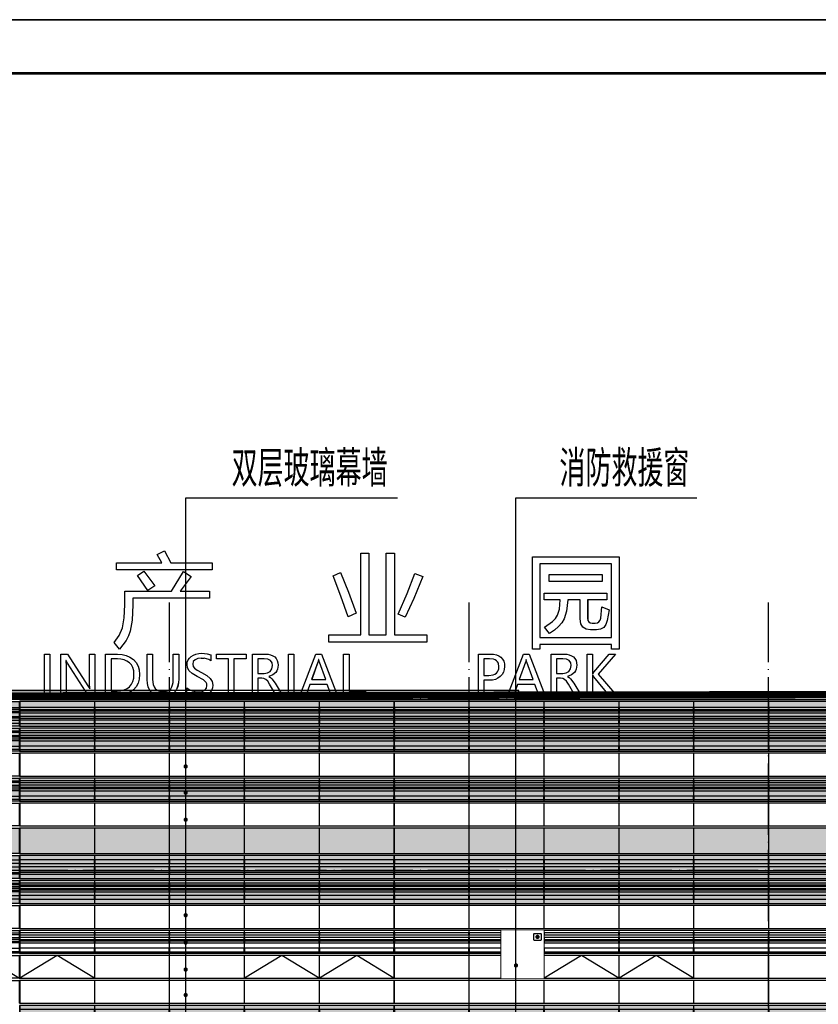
# Model space of a CAD drawing. Header units: millimetres. Extents: x 708158 to 1984082, y -168213 to -53.
# Tile 129 of 220: x 895153 to 917546, y -46207 to -18600. Entities that reach past the tile are written whole.
import ezdxf

# ---------------------------------------------------------------- set-up
doc = ezdxf.new("R2010")
doc.units = ezdxf.units.MM
doc.header["$LTSCALE"] = 1000
doc.set_wipeout_variables(frame=1)
doc.linetypes.add('DASH', pattern=[0.35, 0.25, -0.1])
doc.linetypes.add('DOTE', pattern=[2.42, 2, -0.2, 0.02, -0.2])
doc.layers.get('0').update_dxf_attribs({"color": 8})
for name, color, linetype in [('A-AXIS', 1, 'DOTE'), ('A-看线', 63, 'Continuous'), ('DIM_LEAD', 3, 'Continuous'), ('DOTE', 1, 'DOTE'), ('PUB_TEXT', 7, 'Continuous'), ('WINDOW', 4, 'Continuous'), ('看线', 115, 'Continuous'), ('立面加粗', 5, 'Continuous'), ('立面填充线2 穿孔板', 105, 'Continuous'), ('立面窗户线', 21, 'Continuous')]:
    doc.layers.add(name, color=color, linetype=linetype)
doc.layers.add('E-百叶', color=8, linetype='Continuous', lineweight=35)
doc.layers.add('图框', color=4, linetype='Continuous', lineweight=35)
doc.layers.add('不打印线', color=6, linetype='DASH', lineweight=0, plot=False)
doc.styles.add('_TCH_DIM', font='SIMPLEX', dxfattribs={"bigfont": 'GBCBIG'})

# ---------------------------------------------------------------- blocks, each defined once
blk = doc.blocks.new('A$C24AE1B25')
at = {"layer": '立面窗户线'}
blk.add_lwpolyline([(46850, 30), (0, 30), (-30, 30), (-300, 0), (-300, -30), (0, -30), (46850, -30)], dxfattribs=at)
blk = doc.blocks.new('A$C05264923')
at = {"layer": '立面窗户线'}
blk.add_lwpolyline([(46850, 30), (0, 30), (-90, 30), (-90, -30), (0, -30), (46850, -30)], dxfattribs=at)
blk = doc.blocks.new('A$C2A3A27BA')
at = {"layer": 'A-看线'}
for points in [[(0, -40), (2090, -40), (2090, -140), (0, -140)], [(0, -240), (2090, -240), (2090, -340), (0, -340)], [(2100, -40), (4190, -40), (4190, -140), (2100, -140)], [(2100, -240), (4190, -240), (4190, -340), (2100, -340)], [(4200, -40), (6290, -40), (6290, -140), (4200, -140)], [(4200, -240), (6290, -240), (6290, -340), (4200, -340)], [(6300, -40), (8390, -40), (8390, -140), (6300, -140)], [(6300, -240), (8390, -240), (8390, -340), (6300, -340)], [(0, -390), (2090, -390), (2090, -440), (0, -440)], [(2100, -390), (4190, -390), (4190, -440), (2100, -440)], [(4200, -390), (6290, -390), (6290, -440), (4200, -440)], [(6300, -390), (8390, -390), (8390, -440), (6300, -440)], [(0, -690), (2090, -690), (2090, -740), (0, -740)], [(0, -790), (2090, -790), (2090, -840), (0, -840)], [(2100, -690), (4190, -690), (4190, -740), (2100, -740)], [(2100, -790), (4190, -790), (4190, -840), (2100, -840)], [(4200, -690), (6290, -690), (6290, -740), (4200, -740)], [(4200, -790), (6290, -790), (6290, -840), (4200, -840)], [(6300, -690), (8390, -690), (8390, -740), (6300, -740)], [(6300, -790), (8390, -790), (8390, -840), (6300, -840)], [(0, -890), (2090, -890), (2090, -940), (0, -940)], [(0, -1040), (2090, -1040), (2090, -1140), (0, -1140)], [(2100, -890), (4190, -890), (4190, -940), (2100, -940)], [(2100, -1040), (4190, -1040), (4190, -1140), (2100, -1140)], [(4200, -890), (6290, -890), (6290, -940), (4200, -940)], [(4200, -1040), (6290, -1040), (6290, -1140), (4200, -1140)], [(6300, -890), (8390, -890), (8390, -940), (6300, -940)], [(6300, -1040), (8390, -1040), (8390, -1140), (6300, -1140)]]:
    blk.add_lwpolyline(points, close=True, dxfattribs=at)
at = {"layer": 'WINDOW'}
for points in [[(2090, 80), (2100, 80), (2100, -560), (2090, -560)], [(4190, 80), (4200, 80), (4200, -560), (4190, -560)], [(6290, 80), (6300, 80), (6300, -560), (6290, -560)], [(8390, 80), (8400, 80), (8400, -560), (8390, -560)], [(2090, -620), (2100, -620), (2100, -1260), (2090, -1260)], [(4190, -620), (4200, -620), (4200, -1260), (4190, -1260)], [(6290, -620), (6300, -620), (6300, -1260), (6290, -1260)], [(8390, -620), (8400, -620), (8400, -1260), (8390, -1260)]]:
    blk.add_lwpolyline(points, close=True, dxfattribs=at)
blk = doc.blocks.new('A$C646C2EE2')
at = {"layer": 'A-看线'}
for points in [[(0, -70), (2090, -70), (2090, -120), (0, -120)], [(0, -200), (2090, -200), (2090, -250), (0, -250)], [(2100, -70), (4190, -70), (4190, -120), (2100, -120)], [(2100, -200), (4190, -200), (4190, -250), (2100, -250)], [(4200, -70), (6290, -70), (6290, -120), (4200, -120)], [(4200, -200), (6290, -200), (6290, -250), (4200, -250)], [(6300, -70), (8390, -70), (8390, -120), (6300, -120)], [(6300, -200), (8390, -200), (8390, -250), (6300, -250)], [(0, -300), (2090, -300), (2090, -350), (0, -350)], [(0, -500), (2090, -500), (2090, -600), (0, -600)], [(2100, -300), (4190, -300), (4190, -350), (2100, -350)], [(2100, -500), (4190, -500), (4190, -600), (2100, -600)], [(4200, -300), (6290, -300), (6290, -350), (4200, -350)], [(4200, -500), (6290, -500), (6290, -600), (4200, -600)], [(6300, -300), (8390, -300), (8390, -350), (6300, -350)], [(6300, -500), (8390, -500), (8390, -600), (6300, -600)]]:
    blk.add_lwpolyline(points, close=True, dxfattribs=at)
at = {"layer": 'WINDOW'}
for points in [[(2090, 0), (2100, 0), (2100, -640), (2090, -640)], [(4190, 0), (4200, 0), (4200, -640), (4190, -640)], [(6290, 0), (6300, 0), (6300, -640), (6290, -640)], [(8390, 0), (8400, 0), (8400, -640), (8390, -640)]]:
    blk.add_lwpolyline(points, close=True, dxfattribs=at)
blk = doc.blocks.new('A$C455C528F')
at = {"layer": 'WINDOW'}
for points in [[(2090, 0), (2100, 0), (2100, -640), (2090, -640)], [(4190, 0), (4200, 0), (4200, -640), (4190, -640)], [(6290, 0), (6300, 0), (6300, -640), (6290, -640)], [(8390, 0), (8400, 0), (8400, -640), (8390, -640)], [(2090, -1400), (2100, -1400), (2100, -2040), (2090, -2040)], [(4190, -1400), (4200, -1400), (4200, -2040), (4190, -2040)], [(6290, -1400), (6300, -1400), (6300, -2040), (6290, -2040)], [(8390, -1400), (8400, -1400), (8400, -2040), (8390, -2040)], [(2090, -2100), (2100, -2100), (2100, -2740), (2090, -2740)], [(4190, -2100), (4200, -2100), (4200, -2740), (4190, -2740)], [(6290, -2100), (6300, -2100), (6300, -2740), (6290, -2740)], [(8390, -2100), (8400, -2100), (8400, -2740), (8390, -2740)]]:
    blk.add_lwpolyline(points, close=True, dxfattribs=at)
for points in [[(2100, -2040), (3145, -1400), (4190, -2040)], [(4200, -2040), (5245, -1400), (6290, -2040)]]:
    blk.add_lwpolyline(points, dxfattribs=at)
blk = doc.blocks.new('A$C68317506')
at = {"layer": 'A-看线'}
for points in [[(0, -40), (2090, -40), (2090, -140), (0, -140)], [(0, -240), (2090, -240), (2090, -340), (0, -340)], [(2100, -40), (4190, -40), (4190, -140), (2100, -140)], [(2100, -240), (4190, -240), (4190, -340), (2100, -340)], [(0, -390), (2090, -390), (2090, -440), (0, -440)], [(2100, -390), (4190, -390), (4190, -440), (2100, -440)], [(0, -690), (2090, -690), (2090, -740), (0, -740)], [(0, -790), (2090, -790), (2090, -840), (0, -840)], [(2100, -690), (4190, -690), (4190, -740), (2100, -740)], [(2100, -790), (4190, -790), (4190, -840), (2100, -840)], [(0, -890), (2090, -890), (2090, -940), (0, -940)], [(0, -1040), (2090, -1040), (2090, -1140), (0, -1140)], [(2100, -890), (4190, -890), (4190, -940), (2100, -940)], [(2100, -1040), (4190, -1040), (4190, -1140), (2100, -1140)], [(0, -2090), (2090, -2090), (2090, -2140), (0, -2140)], [(2100, -2090), (4190, -2090), (4190, -2140), (2100, -2140)], [(0, -2220), (2090, -2220), (2090, -2270), (0, -2270)], [(0, -2320), (2090, -2320), (2090, -2370), (0, -2370)], [(2100, -2220), (4190, -2220), (4190, -2270), (2100, -2270)], [(2100, -2320), (4190, -2320), (4190, -2370), (2100, -2370)], [(0, -2520), (2090, -2520), (2090, -2620), (0, -2620)], [(2100, -2520), (4190, -2520), (4190, -2620), (2100, -2620)]]:
    blk.add_lwpolyline(points, close=True, dxfattribs=at)
at = {"layer": 'WINDOW'}
for points in [[(2090, 80), (2100, 80), (2100, -560), (2090, -560)], [(4190, 80), (4200, 80), (4200, -560), (4190, -560)], [(2090, -620), (2100, -620), (2100, -1260), (2090, -1260)], [(4190, -620), (4200, -620), (4200, -1260), (4190, -1260)], [(2090, -1320), (2100, -1320), (2100, -1960), (2090, -1960)], [(4190, -1320), (4200, -1320), (4200, -1960), (4190, -1960)], [(2090, -2020), (2100, -2020), (2100, -2660), (2090, -2660)], [(4190, -2020), (4200, -2020), (4200, -2660), (4190, -2660)], [(2090, -2720), (2100, -2720), (2100, -3360), (2090, -3360)], [(4190, -2720), (4200, -2720), (4200, -3360), (4190, -3360)], [(2090, -3420), (2100, -3420), (2100, -4060), (2090, -4060)], [(4190, -3420), (4200, -3420), (4200, -4060), (4190, -4060)]]:
    blk.add_lwpolyline(points, close=True, dxfattribs=at)
blk.add_lwpolyline([(2100, -3360), (3145, -2720), (4190, -3360)], dxfattribs=at)
blk = doc.blocks.new('A$C22B71AAA')
at = {"layer": '立面填充线2 穿孔板'}
for points in [[(5, 420), (46845, 420), (46845, -220), (5, -220)], [(5, -280), (46845, -280), (46845, -920), (5, -920)]]:
    blk.add_hatch(color=256, dxfattribs=at).paths.add_polyline_path(points)
at = {"layer": 'A-看线'}
for points in [[(5, 420), (46845, 420), (46845, -220), (5, -220)], [(5, -280), (46845, -280), (46845, -920), (5, -920)], [(5, -1680), (46845, -1680), (46845, -2320), (5, -2320)]]:
    blk.add_lwpolyline(points, close=True, dxfattribs=at)
blk.add_blockref('A$C68317506', (42655, 340), dxfattribs=at)
at = {"layer": 'WINDOW'}
for name, p in [('A$C2A3A27BA', (17455, 340)), ('A$C2A3A27BA', (25855, 340)), ('A$C2A3A27BA', (34255, 340)), ('A$C05264923', (0, -250)), ('A$C455C528F', (17455, -980)), ('A$C455C528F', (25855, -980)), ('A$C455C528F', (34255, -980)), ('A$C05264923', (0, -1650)), ('A$C646C2EE2', (17455, -1680)), ('A$C646C2EE2', (25855, -1680)), ('A$C646C2EE2', (34255, -1680)), ('A$C05264923', (0, -2350)), ('A$C05264923', (0, -3050))]:
    blk.add_blockref(name, p, dxfattribs=at)
at = {"layer": '立面窗户线'}
for p in [(0, 450), (0, -950)]:
    blk.add_blockref('A$C24AE1B25', p, dxfattribs=at)
blk = doc.blocks.new('A$C2A9D17C4')
at = {"layer": '看线'}
for p, q in [((8051, 3961), (8256, 4063)), ((8185, 3728), (8051, 3961)), ((8256, 4063), (8256, 4063)), ((8256, 4063), (8441, 3728)), ((8256, 4063), (8256, 4063)), ((8256, 4063), (8256, 4063)), ((8256, 4063), (8441, 3728)), ((13761, 1708), (13761, 3999)), ((13761, 3999), (13994, 3999)), ((13994, 3999), (13994, 3999)), ((13994, 3999), (13994, 1708)), ((13994, 3999), (13994, 1708)), ((14480, 1708), (14480, 3999)), ((14480, 3999), (14713, 3999)), ((14713, 3999), (14713, 3999)), ((14713, 3999), (14713, 1708)), ((14713, 3999), (14713, 1708)), ((18577, 1303), (18577, 3894)), ((18577, 3894), (21005, 3894)), ((21005, 3894), (21005, 3894)), ((21005, 3894), (21005, 1306)), ((21005, 3894), (21005, 1306)), ((6919, 3531), (6919, 3728)), ((6919, 3728), (8185, 3728)), ((8441, 3728), (8441, 3728)), ((8441, 3728), (9593, 3728)), ((9593, 3728), (9593, 3728)), ((9593, 3728), (9593, 3531)), ((9593, 3728), (9593, 3531)), ((18786, 3700), (18786, 1636)), ((18786, 3700), (18786, 1636)), ((20797, 3700), (18786, 3700)), ((18786, 3700), (18786, 3700)), ((20797, 1636), (20797, 3700)), ((9593, 3531), (6919, 3531)), ((7499, 3372), (7682, 3495)), ((7790, 2948), (7499, 3372)), ((7682, 3494), (7682, 3495)), ((7682, 3495), (7987, 3084)), ((7682, 3495), (7682, 3495)), ((7682, 3495), (7682, 3494)), ((7682, 3494), (7987, 3084)), ((8459, 2934), (8794, 3483)), ((9008, 3347), (8700, 2934)), ((9008, 3347), (8700, 2934)), ((8794, 3483), (8795, 3483)), ((8795, 3483), (8794, 3483)), ((8794, 3483), (8794, 3483)), ((8794, 3483), (9008, 3347)), ((8795, 3483), (9008, 3347)), ((9008, 3347), (9008, 3347)), ((9593, 3531), (9593, 3531)), ((12990, 3367), (13193, 3456)), ((13209, 2796), (12990, 3367)), ((13193, 3456), (13417, 2904)), ((13193, 3456), (13193, 3456)), ((13193, 3456), (13193, 3456)), ((13193, 3456), (13193, 3456)), ((13193, 3456), (13417, 2904)), ((15068, 2872), (15279, 3431)), ((15504, 3342), (15252, 2725)), ((15503, 3342), (15252, 2725)), ((15279, 3431), (15279, 3431)), ((15279, 3431), (15279, 3431)), ((15279, 3431), (15503, 3342)), ((15279, 3431), (15279, 3431)), ((15279, 3431), (15503, 3342)), ((15504, 3342), (15503, 3342)), ((19046, 3209), (19046, 3397)), ((19046, 3397), (20536, 3397)), ((20536, 3397), (20536, 3397)), ((20536, 3397), (20536, 3209)), ((20536, 3397), (20536, 3209)), ((7987, 3084), (7790, 2948)), ((7987, 3084), (7790, 2948)), ((7987, 3084), (7987, 3084)), ((20536, 3209), (19046, 3209)), ((20536, 3209), (20536, 3209)), ((7147, 2546), (7147, 2934)), ((7147, 2934), (8459, 2934)), ((7790, 2948), (7790, 2948)), ((7790, 2948), (7790, 2948)), ((7790, 2948), (7790, 2948)), ((8700, 2934), (8700, 2934)), ((8700, 2934), (9521, 2934)), ((9521, 2934), (9521, 2934)), ((9521, 2934), (9521, 2740)), ((9521, 2934), (9521, 2740)), ((13406, 2216), (13209, 2796)), ((13417, 2904), (13634, 2318)), ((13417, 2904), (13634, 2318)), ((13417, 2904), (13417, 2904)), ((14813, 2293), (15068, 2872)), ((18910, 2693), (18910, 2881)), ((18910, 2881), (20666, 2881)), ((20666, 2881), (20667, 2881)), ((20666, 2881), (20666, 2693)), ((20667, 2881), (20667, 2693)), ((7131, 2182), (7147, 2546)), ((7371, 2546), (7353, 2117)), ((7371, 2546), (7353, 2117)), ((7371, 2740), (7371, 2546)), ((7371, 2740), (7371, 2546)), ((9521, 2740), (7371, 2740)), ((7371, 2740), (7371, 2740)), ((7371, 2546), (7371, 2546)), ((9521, 2740), (9521, 2740)), ((15252, 2725), (15012, 2202)), ((15252, 2725), (15013, 2202)), ((15252, 2725), (15252, 2725)), ((19357, 2693), (18910, 2693)), ((19333, 2433), (19357, 2693)), ((19565, 2693), (19535, 2377)), ((19565, 2693), (19535, 2377)), ((19920, 2693), (19565, 2693)), ((19565, 2693), (19565, 2693)), ((19920, 2155), (19920, 2693)), ((20125, 2693), (20125, 2174)), ((20126, 2693), (20125, 2693)), ((20126, 2693), (20126, 2174)), ((20666, 2693), (20126, 2693)), ((20492, 2180), (20525, 2496)), ((20525, 2496), (20525, 2496)), ((20525, 2496), (20525, 2496)), ((20525, 2496), (20725, 2415)), ((20525, 2496), (20525, 2496)), ((20525, 2496), (20725, 2415)), ((20667, 2693), (20666, 2693)), ((13634, 2318), (13406, 2216)), ((13634, 2318), (13406, 2216)), ((13406, 2216), (13406, 2216)), ((13406, 2216), (13406, 2216)), ((13406, 2216), (13406, 2216)), ((13634, 2318), (13634, 2318)), ((15012, 2202), (14813, 2293)), ((19221, 2170), (19277, 2257)), ((19277, 2257), (19333, 2433)), ((19535, 2377), (19465, 2157)), ((19535, 2377), (19465, 2157)), ((19535, 2377), (19535, 2377)), ((20725, 2415), (20675, 2110)), ((20725, 2415), (20675, 2110)), ((20725, 2415), (20725, 2415)), ((7083, 1908), (7131, 2182)), ((7353, 2117), (7296, 1813)), ((7353, 2117), (7296, 1813)), ((7353, 2117), (7353, 2117)), ((15013, 2202), (15012, 2202)), ((15013, 2202), (15012, 2202)), ((15012, 2202), (15012, 2202)), ((18916, 1927), (19142, 2086)), ((19142, 2086), (19221, 2170)), ((19306, 1940), (19193, 1840)), ((19306, 1940), (19193, 1840)), ((19397, 2045), (19306, 1940)), ((19397, 2045), (19306, 1940)), ((19306, 1940), (19306, 1940)), ((19465, 2157), (19397, 2045)), ((19465, 2157), (19397, 2045)), ((19397, 2045), (19397, 2045)), ((19465, 2157), (19465, 2157)), ((19938, 2021), (19920, 2155)), ((19992, 1926), (19938, 2021)), ((20125, 2174), (20133, 2115)), ((20126, 2174), (20125, 2174)), ((20126, 2174), (20133, 2115)), ((20133, 2115), (20157, 2072)), ((20133, 2115), (20157, 2072)), ((20133, 2115), (20133, 2115)), ((20157, 2072), (20196, 2047)), ((20157, 2072), (20196, 2047)), ((20157, 2072), (20157, 2072)), ((20196, 2047), (20196, 2047)), ((20196, 2047), (20250, 2038)), ((20250, 2038), (20339, 2038)), ((20339, 2038), (20397, 2047)), ((20397, 2047), (20442, 2073)), ((20442, 2073), (20474, 2118)), ((20474, 2118), (20492, 2180)), ((20638, 1996), (20575, 1915)), ((20638, 1996), (20575, 1915)), ((20675, 2110), (20638, 1996)), ((20675, 2110), (20638, 1996)), ((20638, 1996), (20638, 1996)), ((20675, 2110), (20675, 2110)), ((6852, 1497), (6992, 1687)), ((6992, 1687), (7083, 1908)), ((7249, 1681), (7184, 1553)), ((7249, 1681), (7184, 1553)), ((7296, 1813), (7249, 1681)), ((7296, 1813), (7249, 1681)), ((7249, 1681), (7249, 1681)), ((7296, 1813), (7296, 1813)), ((12871, 1503), (12871, 1708)), ((12871, 1708), (13761, 1708)), ((13994, 1708), (13994, 1708)), ((13994, 1708), (14480, 1708)), ((14713, 1708), (14713, 1708)), ((14713, 1708), (15612, 1708)), ((15612, 1708), (15612, 1708)), ((15612, 1708), (15612, 1503)), ((15612, 1708), (15612, 1503)), ((19057, 1747), (18916, 1927)), ((19193, 1840), (19057, 1747)), ((19193, 1840), (19057, 1747)), ((19057, 1747), (19057, 1747)), ((19057, 1747), (19057, 1747)), ((19057, 1747), (19057, 1747)), ((19193, 1840), (19193, 1840)), ((20081, 1869), (19992, 1926)), ((20206, 1849), (20081, 1869)), ((20370, 1849), (20206, 1849)), ((20485, 1866), (20370, 1849)), ((20575, 1915), (20485, 1866)), ((20486, 1866), (20485, 1866)), ((20575, 1915), (20486, 1866)), ((20575, 1915), (20575, 1915)), ((7002, 1308), (6852, 1497)), ((7184, 1553), (7002, 1308)), ((7184, 1553), (7002, 1309)), ((7184, 1553), (7184, 1553)), ((15612, 1503), (12871, 1503)), ((15612, 1503), (15612, 1503)), ((18786, 1636), (18786, 1636)), ((18786, 1636), (20797, 1636)), ((18786, 1442), (18786, 1303)), ((18786, 1442), (18786, 1303)), ((20797, 1442), (18786, 1442)), ((18786, 1442), (18786, 1442)), ((20797, 1306), (20797, 1442)), ((4896, 0), (4896, 1171)), ((4896, 1171), (5048, 1171)), ((5048, 1171), (5048, 0)), ((5048, 1171), (5048, 1171)), ((5048, 1171), (5048, 0)), ((5351, 0), (5351, 1171)), ((5351, 1171), (5541, 1171)), ((5541, 1171), (5541, 1171)), ((5541, 1171), (6114, 276)), ((5541, 1171), (6114, 276)), ((6158, 366), (6158, 1171)), ((6158, 1171), (6308, 1171)), ((6308, 1171), (6308, 1171)), ((6308, 1171), (6308, 0)), ((6308, 1171), (6308, 0)), ((6610, 0), (6610, 1171)), ((6610, 1171), (6945, 1171)), ((6945, 1171), (7072, 1161)), ((7002, 1308), (7002, 1309)), ((7002, 1309), (7002, 1308)), ((7002, 1308), (7002, 1308)), ((7072, 1161), (7072, 1161)), ((7072, 1161), (7188, 1132)), ((7188, 1132), (7293, 1084)), ((7188, 1132), (7293, 1084)), ((7188, 1132), (7188, 1132)), ((7775, 460), (7775, 1171)), ((7775, 1171), (7927, 1171)), ((7927, 1171), (7927, 1171)), ((7927, 1171), (7927, 466)), ((7927, 1171), (7927, 466)), ((8506, 455), (8506, 1171)), ((8506, 1171), (8658, 1171)), ((8658, 1171), (8658, 1171)), ((8658, 1171), (8658, 477)), ((8658, 1171), (8658, 477)), ((8958, 1059), (9009, 1105)), ((9009, 1105), (9072, 1143)), ((9072, 1143), (9142, 1169)), ((9142, 1169), (9219, 1185)), ((9219, 1185), (9305, 1191)), ((9305, 1191), (9305, 1191)), ((9305, 1191), (9456, 1180)), ((9305, 1191), (9305, 1191)), ((9456, 1180), (9456, 1180)), ((9456, 1180), (9561, 1148)), ((9561, 1148), (9561, 984)), ((9561, 1148), (9561, 1148)), ((9561, 1148), (9561, 984)), ((9721, 1037), (9721, 1171)), ((9721, 1171), (10547, 1171)), ((10547, 1171), (10547, 1171)), ((10547, 1171), (10547, 1037)), ((10547, 1171), (10547, 1037)), ((10727, 0), (10727, 1171)), ((10727, 1171), (11084, 1171)), ((11084, 1171), (11165, 1166)), ((11165, 1166), (11165, 1166)), ((11165, 1166), (11236, 1151)), ((11236, 1151), (11236, 1151)), ((11236, 1151), (11298, 1125)), ((11298, 1125), (11352, 1089)), ((11298, 1125), (11351, 1089)), ((11298, 1125), (11298, 1125)), ((11738, 0), (11738, 1171)), ((11738, 1171), (11889, 1171)), ((11889, 1171), (11889, 0)), ((11889, 1171), (11889, 1171)), ((11889, 1171), (11889, 0)), ((12059, 0), (12505, 1171)), ((12505, 1171), (12667, 1171)), ((12667, 1171), (12667, 1171)), ((12667, 1171), (13113, 0)), ((12667, 1171), (13113, 0)), ((13282, 0), (13282, 1171)), ((13282, 1171), (13434, 1171)), ((13434, 1171), (13434, 1171)), ((13434, 1171), (13434, 134)), ((13434, 1171), (13434, 134)), ((17065, 0), (17065, 1171)), ((17065, 1171), (17398, 1171)), ((17398, 1171), (17487, 1165)), ((17487, 1165), (17487, 1165)), ((17487, 1165), (17566, 1148)), ((17566, 1148), (17635, 1120)), ((17566, 1148), (17635, 1120)), ((17566, 1148), (17566, 1148)), ((17635, 1120), (17692, 1080)), ((17635, 1120), (17692, 1080)), ((17635, 1120), (17635, 1120)), ((17879, 0), (18325, 1171)), ((18325, 1171), (18486, 1171)), ((18486, 1171), (18487, 1171)), ((18486, 1171), (18933, 0)), ((18487, 1171), (18933, 0)), ((18786, 1303), (18577, 1303)), ((18786, 1303), (18786, 1303)), ((19102, 0), (19102, 1171)), ((19102, 1171), (19459, 1171)), ((19459, 1171), (19540, 1166)), ((19540, 1166), (19540, 1166)), ((19540, 1166), (19611, 1151)), ((19611, 1151), (19611, 1151)), ((19611, 1151), (19673, 1125)), ((19673, 1125), (19726, 1089)), ((19673, 1125), (19726, 1089)), ((19673, 1125), (19673, 1125)), ((20113, 0), (20113, 1171)), ((20113, 1171), (20264, 1171)), ((20264, 1171), (20264, 1171)), ((20264, 1171), (20264, 620)), ((20264, 1171), (20264, 620)), ((20299, 663), (20724, 1171)), ((20910, 1171), (20419, 609)), ((20910, 1171), (20419, 609)), ((20724, 1171), (20910, 1171)), ((21005, 1306), (20797, 1306)), ((20910, 1171), (20910, 1171)), ((21005, 1306), (21005, 1306)), ((5495, 987), (5501, 823)), ((5495, 987), (5501, 823)), ((5500, 987), (5495, 987)), ((5495, 987), (5495, 987)), ((5540, 911), (5500, 987)), ((6129, 0), (5540, 911)), ((6761, 1037), (6761, 134)), ((6762, 1037), (6761, 1037)), ((6762, 1037), (6762, 134)), ((6938, 1037), (6762, 1037)), ((7038, 1030), (6938, 1037)), ((7128, 1009), (7038, 1030)), ((7207, 974), (7128, 1009)), ((7276, 926), (7207, 974)), ((7333, 864), (7276, 926)), ((7293, 1084), (7387, 1016)), ((7293, 1084), (7387, 1016)), ((7293, 1084), (7293, 1084)), ((7373, 789), (7333, 864)), ((7387, 1016), (7464, 932)), ((7387, 1016), (7464, 932)), ((7387, 1016), (7387, 1016)), ((7464, 932), (7520, 835)), ((7464, 932), (7519, 835)), ((7464, 932), (7464, 932)), ((7519, 835), (7553, 724)), ((7520, 835), (7519, 835)), ((7520, 835), (7553, 724)), ((8892, 874), (8899, 943)), ((8906, 783), (8892, 874)), ((8899, 943), (8921, 1005)), ((8921, 1005), (8958, 1059)), ((9068, 958), (9051, 887)), ((9068, 958), (9051, 887)), ((9051, 887), (9063, 822)), ((9051, 887), (9062, 822)), ((9051, 887), (9051, 887)), ((9119, 1012), (9068, 958)), ((9118, 1012), (9068, 958)), ((9068, 958), (9068, 958)), ((9196, 1046), (9118, 1012)), ((9119, 1012), (9118, 1012)), ((9196, 1046), (9119, 1012)), ((9293, 1057), (9196, 1046)), ((9196, 1046), (9196, 1046)), ((9293, 1057), (9371, 1052)), ((9441, 1039), (9371, 1052)), ((9505, 1016), (9441, 1039)), ((9561, 984), (9505, 1016)), ((9561, 984), (9561, 984)), ((9561, 984), (9561, 984)), ((9561, 984), (9561, 984)), ((10057, 1037), (9721, 1037)), ((10057, 0), (10057, 1037)), ((10209, 1037), (10209, 0)), ((10209, 1037), (10209, 0)), ((10547, 1037), (10209, 1037)), ((10209, 1037), (10209, 1037)), ((10547, 1037), (10547, 1037)), ((10878, 1039), (10878, 625)), ((10878, 1039), (10878, 625)), ((11059, 1039), (10878, 1039)), ((10878, 1039), (10878, 1039)), ((11158, 1026), (11059, 1039)), ((11230, 987), (11158, 1026)), ((11275, 926), (11230, 987)), ((11273, 756), (11289, 845)), ((11289, 845), (11275, 926)), ((11351, 1089), (11394, 1043)), ((11352, 1089), (11351, 1089)), ((11352, 1089), (11394, 1043)), ((11394, 1043), (11424, 990)), ((11394, 1043), (11424, 990)), ((11394, 1043), (11394, 1043)), ((11424, 990), (11442, 928)), ((11424, 990), (11442, 928)), ((11424, 990), (11424, 990)), ((11448, 858), (11432, 747)), ((11448, 858), (11432, 747)), ((11442, 928), (11448, 858)), ((11442, 928), (11448, 858)), ((11442, 928), (11442, 928)), ((11448, 858), (11448, 858)), ((12562, 940), (12386, 453)), ((12562, 940), (12387, 453)), ((12581, 1021), (12562, 940)), ((12581, 1021), (12562, 940)), ((12562, 940), (12562, 940)), ((12585, 1021), (12581, 1021)), ((12581, 1021), (12581, 1021)), ((12603, 940), (12585, 1021)), ((12780, 453), (12603, 940)), ((17216, 1038), (17216, 571)), ((17216, 1038), (17216, 571)), ((17371, 1038), (17216, 1038)), ((17216, 1038), (17216, 1038)), ((17488, 1024), (17371, 1038)), ((17534, 1006), (17488, 1024)), ((17571, 982), (17534, 1006)), ((17601, 950), (17571, 982)), ((17621, 911), (17601, 950)), ((17638, 812), (17621, 911)), ((17692, 1080), (17738, 1029)), ((17692, 1080), (17738, 1029)), ((17692, 1080), (17692, 1080)), ((17738, 1029), (17771, 968)), ((17738, 1029), (17771, 968)), ((17738, 1029), (17738, 1029)), ((17771, 968), (17791, 898)), ((17771, 968), (17790, 898)), ((17771, 968), (17771, 968)), ((17790, 898), (17797, 818)), ((17791, 898), (17790, 898)), ((17791, 898), (17797, 818)), ((18381, 940), (18206, 453)), ((18381, 940), (18206, 453)), ((18400, 1021), (18381, 940)), ((18400, 1021), (18381, 940)), ((18381, 940), (18381, 940)), ((18404, 1021), (18400, 1021)), ((18400, 1021), (18400, 1021)), ((18422, 940), (18404, 1021)), ((18599, 453), (18422, 940)), ((19253, 1039), (19253, 625)), ((19253, 1039), (19253, 625)), ((19434, 1039), (19253, 1039)), ((19253, 1039), (19253, 1039)), ((19533, 1026), (19434, 1039)), ((19605, 987), (19533, 1026)), ((19650, 926), (19605, 987)), ((19648, 756), (19664, 845)), ((19664, 845), (19650, 926)), ((19726, 1089), (19769, 1043)), ((19726, 1089), (19769, 1043)), ((19726, 1089), (19726, 1089)), ((19769, 1043), (19799, 990)), ((19769, 1043), (19799, 990)), ((19769, 1043), (19769, 1043)), ((19799, 990), (19817, 928)), ((19799, 990), (19817, 928)), ((19799, 990), (19799, 990)), ((19823, 858), (19807, 747)), ((19823, 858), (19807, 747)), ((19817, 928), (19823, 858)), ((19817, 928), (19823, 858)), ((19817, 928), (19817, 928)), ((19823, 858), (19823, 858)), ((5501, 823), (5501, 0)), ((5501, 823), (5501, 0)), ((5501, 823), (5501, 823)), ((7397, 699), (7373, 789)), ((7405, 597), (7397, 699)), ((7397, 493), (7405, 597)), ((7553, 724), (7564, 600)), ((7553, 724), (7564, 600)), ((7553, 724), (7553, 724)), ((7564, 600), (7553, 471)), ((7564, 600), (7553, 471)), ((7564, 600), (7564, 600)), ((8948, 702), (8906, 783)), ((9034, 624), (8948, 702)), ((9180, 539), (9034, 624)), ((9062, 822), (9098, 771)), ((9063, 822), (9062, 822)), ((9063, 822), (9098, 771)), ((9098, 771), (9172, 718)), ((9098, 771), (9172, 718)), ((9098, 771), (9098, 771)), ((9172, 718), (9301, 649)), ((9172, 718), (9301, 649)), ((9172, 718), (9172, 718)), ((9301, 649), (9448, 567)), ((9301, 649), (9447, 567)), ((9301, 649), (9301, 649)), ((9447, 567), (9542, 485)), ((9448, 567), (9447, 567)), ((9448, 567), (9542, 485)), ((10878, 625), (10878, 625)), ((10878, 625), (11057, 625)), ((11057, 625), (11150, 640)), ((11150, 640), (11225, 686)), ((11302, 589), (11188, 542)), ((11225, 686), (11273, 756)), ((11383, 657), (11302, 589)), ((11383, 657), (11302, 589)), ((11302, 589), (11302, 589)), ((11412, 700), (11383, 657)), ((11412, 700), (11383, 657)), ((11383, 657), (11383, 657)), ((11432, 747), (11412, 700)), ((11432, 747), (11412, 700)), ((11412, 700), (11412, 700)), ((11432, 747), (11432, 747)), ((17216, 571), (17216, 571)), ((17216, 571), (17356, 571)), ((17356, 571), (17478, 586)), ((17478, 586), (17526, 606)), ((17526, 606), (17566, 633)), ((17566, 633), (17598, 668)), ((17598, 668), (17620, 709)), ((17620, 709), (17634, 757)), ((17634, 757), (17638, 812)), ((17728, 596), (17674, 539)), ((17728, 596), (17675, 539)), ((17766, 662), (17728, 596)), ((17766, 662), (17728, 596)), ((17728, 596), (17728, 596)), ((17789, 736), (17766, 662)), ((17789, 736), (17766, 662)), ((17766, 662), (17766, 662)), ((17797, 818), (17789, 736)), ((17797, 818), (17789, 736)), ((17789, 736), (17789, 736)), ((17797, 818), (17797, 818)), ((19253, 625), (19253, 625)), ((19253, 625), (19432, 625)), ((19432, 625), (19525, 640)), ((19525, 640), (19600, 686)), ((19677, 589), (19563, 542)), ((19600, 686), (19648, 756)), ((19758, 657), (19677, 589)), ((19758, 657), (19677, 589)), ((19677, 589), (19677, 589)), ((19787, 700), (19758, 657)), ((19787, 700), (19758, 657)), ((19758, 657), (19758, 657)), ((19807, 747), (19787, 700)), ((19807, 747), (19787, 700)), ((19787, 700), (19787, 700)), ((19807, 747), (19807, 747)), ((20264, 620), (20264, 620)), ((20264, 620), (20268, 620)), ((20264, 576), (20264, 0)), ((20264, 576), (20264, 0)), ((20268, 576), (20264, 576)), ((20264, 576), (20264, 576)), ((20268, 620), (20299, 663)), ((20299, 532), (20268, 576)), ((20419, 609), (20946, 0)), ((20419, 609), (20946, 0)), ((20419, 609), (20419, 609)), ((6166, 195), (6158, 366)), ((7280, 256), (7334, 322)), ((7334, 322), (7374, 402)), ((7374, 402), (7397, 493)), ((7520, 355), (7464, 253)), ((7519, 355), (7464, 253)), ((7553, 471), (7519, 355)), ((7520, 355), (7519, 355)), ((7553, 471), (7520, 355)), ((7553, 471), (7553, 471)), ((7782, 347), (7775, 460)), ((7802, 250), (7782, 347)), ((7927, 466), (7931, 384)), ((7927, 466), (7931, 384)), ((7927, 466), (7927, 466)), ((7931, 384), (7945, 313)), ((7931, 384), (7945, 313)), ((7931, 384), (7931, 384)), ((7945, 313), (7968, 252)), ((7945, 313), (7968, 252)), ((7945, 313), (7945, 313)), ((8466, 248), (8489, 306)), ((8489, 306), (8502, 375)), ((8502, 375), (8506, 455)), ((8651, 361), (8629, 260)), ((8651, 361), (8630, 260)), ((8658, 477), (8651, 361)), ((8658, 477), (8651, 361)), ((8651, 361), (8651, 361)), ((8658, 477), (8658, 477)), ((9353, 446), (9180, 539)), ((9394, 414), (9353, 446)), ((9426, 377), (9394, 414)), ((9446, 335), (9426, 377)), ((9437, 211), (9452, 288)), ((9452, 288), (9446, 335)), ((9542, 485), (9594, 397)), ((9542, 485), (9594, 397)), ((9542, 485), (9542, 485)), ((9594, 397), (9611, 299)), ((9594, 397), (9611, 299)), ((9594, 397), (9594, 397)), ((9611, 299), (9604, 227)), ((9611, 299), (9604, 227)), ((9611, 299), (9611, 299)), ((10878, 493), (10878, 0)), ((10878, 493), (10878, 0)), ((10987, 493), (10878, 493)), ((10878, 493), (10878, 493)), ((11050, 484), (10987, 493)), ((11103, 458), (11050, 484)), ((11154, 407), (11103, 458)), ((11209, 325), (11154, 407)), ((11188, 542), (11188, 538)), ((11188, 542), (11188, 538)), ((11188, 542), (11188, 542)), ((11188, 538), (11233, 514)), ((11188, 538), (11233, 514)), ((11188, 538), (11188, 538)), ((11404, 0), (11209, 325)), ((11233, 514), (11272, 480)), ((11233, 514), (11272, 480)), ((11233, 514), (11233, 514)), ((11272, 480), (11363, 351)), ((11272, 480), (11363, 351)), ((11272, 480), (11272, 480)), ((11363, 351), (11582, 0)), ((11363, 351), (11582, 0)), ((11363, 351), (11363, 351)), ((12339, 321), (12226, 0)), ((12339, 321), (12226, 0)), ((12826, 321), (12339, 321)), ((12339, 321), (12339, 321)), ((12387, 453), (12386, 453)), ((12387, 453), (12780, 453)), ((12946, 0), (12826, 321)), ((17216, 438), (17216, 0)), ((17216, 438), (17216, 0)), ((17216, 438), (17216, 438)), ((17368, 438), (17216, 438)), ((17456, 442), (17368, 438)), ((17537, 460), (17456, 442)), ((17456, 442), (17456, 442)), ((17610, 492), (17537, 460)), ((17609, 492), (17537, 460)), ((17537, 460), (17537, 460)), ((17674, 539), (17609, 492)), ((17610, 492), (17609, 492)), ((17675, 539), (17610, 492)), ((17675, 539), (17674, 539)), ((18158, 321), (18046, 0)), ((18158, 321), (18046, 0)), ((18646, 321), (18158, 321)), ((18158, 321), (18158, 321)), ((18206, 453), (18206, 453)), ((18206, 453), (18599, 453)), ((18765, 0), (18646, 321)), ((19253, 493), (19253, 0)), ((19253, 493), (19253, 0)), ((19362, 493), (19253, 493)), ((19253, 493), (19253, 493)), ((19425, 484), (19362, 493)), ((19478, 458), (19425, 484)), ((19528, 407), (19478, 458)), ((19584, 325), (19528, 407)), ((19563, 542), (19563, 538)), ((19563, 542), (19563, 538)), ((19563, 542), (19563, 542)), ((19563, 538), (19608, 514)), ((19563, 538), (19608, 514)), ((19563, 538), (19563, 538)), ((19779, 0), (19584, 325)), ((19608, 514), (19647, 480)), ((19608, 514), (19647, 480)), ((19608, 514), (19608, 514)), ((19647, 480), (19738, 351)), ((19647, 480), (19738, 351)), ((19647, 480), (19647, 480)), ((19738, 351), (19957, 0)), ((19738, 351), (19957, 0)), ((19738, 351), (19738, 351)), ((20739, 0), (20299, 532)), ((5048, 0), (4896, 0)), ((5048, 0), (5048, 0)), ((5501, 0), (5351, 0)), ((5501, 0), (5501, 0)), ((6114, 276), (6163, 195)), ((6114, 276), (6163, 195)), ((6114, 276), (6114, 276)), ((6308, 0), (6129, 0)), ((6163, 195), (6163, 195)), ((6163, 195), (6166, 195)), ((6308, 0), (6308, 0)), ((6932, 0), (6610, 0)), ((6762, 134), (6761, 134)), ((6762, 134), (6932, 134)), ((6932, 134), (7037, 141)), ((7065, 10), (6932, 0)), ((7037, 141), (7130, 164)), ((7185, 41), (7065, 10)), ((7065, 10), (7065, 10)), ((7130, 164), (7211, 202)), ((7293, 92), (7185, 41)), ((7292, 92), (7185, 41)), ((7185, 41), (7185, 41)), ((7211, 202), (7280, 256)), ((7387, 164), (7292, 92)), ((7293, 92), (7292, 92)), ((7387, 164), (7293, 92)), ((7464, 253), (7387, 164)), ((7464, 253), (7387, 164)), ((7387, 164), (7387, 164)), ((7464, 253), (7464, 253)), ((7836, 168), (7802, 250)), ((7883, 100), (7836, 168)), ((7944, 48), (7883, 100)), ((8018, 10), (7944, 48)), ((7968, 252), (8000, 203)), ((7968, 252), (8000, 203)), ((7968, 252), (7968, 252)), ((8000, 203), (8042, 164)), ((8000, 203), (8042, 164)), ((8000, 203), (8000, 203)), ((8065, -2), (8018, 10)), ((8042, 164), (8092, 137)), ((8042, 164), (8092, 137)), ((8042, 164), (8042, 164)), ((8092, 137), (8092, 137)), ((8092, 137), (8152, 120)), ((8152, 120), (8152, 120)), ((8152, 120), (8221, 115)), ((8221, 115), (8288, 120)), ((8288, 120), (8346, 136)), ((8346, 136), (8395, 163)), ((8404, 11), (8352, -2)), ((8395, 163), (8435, 200)), ((8482, 50), (8404, 11)), ((8482, 50), (8404, 11)), ((8404, 11), (8404, 11)), ((8435, 200), (8466, 248)), ((8545, 105), (8482, 50)), ((8545, 105), (8482, 50)), ((8482, 50), (8482, 50)), ((8594, 174), (8545, 105)), ((8594, 174), (8545, 105)), ((8545, 105), (8545, 105)), ((8630, 260), (8594, 174)), ((8629, 260), (8594, 174)), ((8594, 174), (8594, 174)), ((8630, 260), (8629, 260)), ((8891, 220), (8954, 177)), ((8891, 220), (8891, 220)), ((8891, 48), (8891, 220)), ((8891, 220), (8891, 220)), ((8891, 220), (8891, 220)), ((8891, 220), (8954, 177)), ((8946, 21), (8891, 48)), ((9026, 0), (8946, 21)), ((8954, 177), (9035, 143)), ((8954, 177), (9035, 143)), ((8954, 177), (8954, 177)), ((9035, 143), (9035, 143)), ((9035, 143), (9123, 120)), ((9123, 120), (9123, 120)), ((9123, 120), (9206, 113)), ((9206, 113), (9314, 124)), ((9314, 124), (9391, 157)), ((9365, 1), (9351, -2)), ((9366, 1), (9365, 1)), ((9438, 27), (9366, 1)), ((9391, 157), (9437, 211)), ((9499, 63), (9438, 27)), ((9499, 63), (9438, 27)), ((9438, 27), (9438, 27)), ((9548, 108), (9499, 63)), ((9548, 108), (9499, 63)), ((9499, 63), (9499, 63)), ((9583, 163), (9548, 108)), ((9583, 163), (9548, 108)), ((9548, 108), (9548, 108)), ((9604, 227), (9583, 163)), ((9604, 227), (9583, 163)), ((9583, 163), (9583, 163)), ((9604, 227), (9604, 227)), ((10209, 0), (10057, 0)), ((10209, 0), (10209, 0)), ((10878, 0), (10727, 0)), ((10878, 0), (10878, 0)), ((11582, 0), (11404, 0)), ((11582, 0), (11582, 0)), ((11889, 0), (11738, 0)), ((11889, 0), (11889, 0)), ((12226, 0), (12059, 0)), ((12226, 0), (12226, 0)), ((13113, 0), (12946, 0)), ((13113, 0), (13113, 0)), ((13900, 0), (13282, 0)), ((13434, 134), (13434, 134)), ((13434, 134), (13900, 134)), ((13900, 134), (13900, 134)), ((13900, 134), (13900, 0)), ((13900, 134), (13900, 0)), ((13900, 0), (13900, 0)), ((17216, 0), (17065, 0)), ((17216, 0), (17216, 0)), ((18046, 0), (17879, 0)), ((18046, 0), (18046, 0)), ((18933, 0), (18765, 0)), ((18933, 0), (18933, 0)), ((19253, 0), (19102, 0)), ((19253, 0), (19253, 0)), ((19957, 0), (19779, 0)), ((19957, 0), (19957, 0)), ((20264, 0), (20113, 0)), ((20264, 0), (20264, 0)), ((20946, 0), (20739, 0)), ((20946, 0), (20946, 0)), ((8106, -12), (8065, -2)), ((8207, -20), (8106, -12)), ((8313, -12), (8207, -20)), ((8207, -20), (8207, -20)), ((8352, -2), (8313, -12)), ((8313, -12), (8313, -12)), ((8352, -2), (8352, -2)), ((9038, -2), (9026, 0)), ((9188, -20), (9038, -2)), ((9282, -15), (9188, -20)), ((9188, -20), (9188, -20)), ((9351, -2), (9282, -15)), ((9282, -15), (9282, -15)), ((9351, -2), (9351, -2))]:
    blk.add_line(p, q, dxfattribs=at)
blk = doc.blocks.new('A$C77236AF1')
at = {"layer": 'A-看线'}
for points in [[(0, -270), (2090, -270), (2090, -320), (0, -320)], [(2100, -270), (4190, -270), (4190, -320), (2100, -320)], [(4200, -270), (6290, -270), (6290, -320), (4200, -320)], [(6300, -270), (8390, -270), (8390, -320), (6300, -320)], [(0, -370), (2090, -370), (2090, -420), (0, -420)], [(0, -520), (2090, -520), (2090, -570), (0, -570)], [(2100, -370), (4190, -370), (4190, -420), (2100, -420)], [(2100, -520), (4190, -520), (4190, -570), (2100, -570)], [(4200, -370), (6290, -370), (6290, -420), (4200, -420)], [(4200, -520), (6290, -520), (6290, -570), (4200, -570)], [(6300, -370), (8390, -370), (8390, -420), (6300, -420)], [(6300, -520), (8390, -520), (8390, -570), (6300, -570)], [(0, -620), (2090, -620), (2090, -720), (0, -720)], [(2100, -620), (4190, -620), (4190, -720), (2100, -720)], [(4200, -620), (6290, -620), (6290, -720), (4200, -720)], [(6300, -620), (8390, -620), (8390, -720), (6300, -720)], [(0, -920), (2090, -920), (2090, -970), (0, -970)], [(0, -1050), (2090, -1050), (2090, -1100), (0, -1100)], [(2100, -920), (4190, -920), (4190, -970), (2100, -970)], [(2100, -1050), (4190, -1050), (4190, -1100), (2100, -1100)], [(4200, -920), (6290, -920), (6290, -970), (4200, -970)], [(4200, -1050), (6290, -1050), (6290, -1100), (4200, -1100)], [(6300, -920), (8390, -920), (8390, -970), (6300, -970)], [(6300, -1050), (8390, -1050), (8390, -1100), (6300, -1100)], [(0, -1150), (2090, -1150), (2090, -1200), (0, -1200)], [(0, -1350), (2090, -1350), (2090, -1450), (0, -1450)], [(2100, -1150), (4190, -1150), (4190, -1200), (2100, -1200)], [(2100, -1350), (4190, -1350), (4190, -1450), (2100, -1450)], [(4200, -1150), (6290, -1150), (6290, -1200), (4200, -1200)], [(4200, -1350), (6290, -1350), (6290, -1450), (4200, -1450)], [(6300, -1150), (8390, -1150), (8390, -1200), (6300, -1200)], [(6300, -1350), (8390, -1350), (8390, -1450), (6300, -1450)]]:
    blk.add_lwpolyline(points, close=True, dxfattribs=at)
at = {"layer": 'WINDOW'}
for points in [[(2090, -100), (2100, -100), (2100, -790), (2090, -790)], [(4190, -100), (4200, -100), (4200, -790), (4190, -790)], [(6290, -100), (6300, -100), (6300, -790), (6290, -790)], [(8390, -100), (8400, -100), (8400, -790), (8390, -790)], [(2090, -850), (2100, -850), (2100, -1490), (2090, -1490)], [(4190, -850), (4200, -850), (4200, -1490), (4190, -1490)], [(6290, -850), (6300, -850), (6300, -1490), (6290, -1490)], [(8390, -850), (8400, -850), (8400, -1490), (8390, -1490)]]:
    blk.add_lwpolyline(points, close=True, dxfattribs=at)
blk = doc.blocks.new('A$Ceb045a45')
at = {"layer": '立面填充线2 穿孔板'}
for points in [[(305, -130), (47145, -130), (47145, -820), (305, -820)], [(305, -880), (47145, -880), (47145, -1520), (305, -1520)], [(305, -2280), (47145, -2280), (47145, -2920), (305, -2920)], [(305, -3680), (47145, -3680), (47145, -4390), (305, -4390)]]:
    blk.add_hatch(color=256, dxfattribs=at).paths.add_polyline_path(points)
at = {"layer": 'A-看线'}
for points in [[(305, -130), (47145, -130), (47145, -820), (305, -820)], [(42955, -300), (45045, -300), (45045, -350), (42955, -350)], [(42955, -400), (45045, -400), (45045, -450), (42955, -450)], [(42955, -550), (45045, -550), (45045, -600), (42955, -600)], [(45055, -300), (47145, -300), (47145, -350), (45055, -350)], [(45055, -400), (47145, -400), (47145, -450), (45055, -450)], [(45055, -550), (47145, -550), (47145, -600), (45055, -600)], [(42955, -650), (45045, -650), (45045, -750), (42955, -750)], [(45055, -650), (47145, -650), (47145, -750), (45055, -750)], [(305, -880), (47145, -880), (47145, -1520), (305, -1520)], [(42955, -950), (45045, -950), (45045, -1000), (42955, -1000)], [(42955, -1080), (45045, -1080), (45045, -1130), (42955, -1130)], [(45055, -950), (47145, -950), (47145, -1000), (45055, -1000)], [(45055, -1080), (47145, -1080), (47145, -1130), (45055, -1130)], [(42955, -1180), (45045, -1180), (45045, -1230), (42955, -1230)], [(42955, -1380), (45045, -1380), (45045, -1480), (42955, -1480)], [(45055, -1180), (47145, -1180), (47145, -1230), (45055, -1230)], [(45055, -1380), (47145, -1380), (47145, -1480), (45055, -1480)], [(305, -2280), (47145, -2280), (47145, -2920), (305, -2920)], [(305, -2280), (47145, -2280), (47145, -2920), (305, -2920)], [(42955, -2350), (45045, -2350), (45045, -2400), (42955, -2400)], [(42955, -2480), (45045, -2480), (45045, -2530), (42955, -2530)], [(45055, -2350), (47145, -2350), (47145, -2400), (45055, -2400)], [(45055, -2480), (47145, -2480), (47145, -2530), (45055, -2530)], [(42955, -2580), (45045, -2580), (45045, -2630), (42955, -2630)], [(45055, -2580), (47145, -2580), (47145, -2630), (45055, -2630)], [(42955, -2780), (45045, -2780), (45045, -2880), (42955, -2880)], [(45055, -2780), (47145, -2780), (47145, -2880), (45055, -2880)], [(305, -3680), (47145, -3680), (47145, -4390), (305, -4390)]]:
    blk.add_lwpolyline(points, close=True, dxfattribs=at)
at = {"layer": 'WINDOW'}
for points in [[(45045, -130), (45055, -130), (45055, -820), (45045, -820)], [(47145, -130), (47155, -130), (47155, -820), (47145, -820)], [(26145, -880), (26155, -880), (26155, -1520), (26145, -1520)], [(28245, -880), (28255, -880), (28255, -1520), (28245, -1520)], [(30345, -880), (30355, -880), (30355, -1520), (30345, -1520)], [(32445, -880), (32455, -880), (32455, -1520), (32445, -1520)], [(34545, -880), (34555, -880), (34555, -1520), (34545, -1520)], [(36645, -880), (36655, -880), (36655, -1520), (36645, -1520)], [(38745, -880), (38755, -880), (38755, -1520), (38745, -1520)], [(40845, -880), (40855, -880), (40855, -1520), (40845, -1520)], [(42945, -880), (42955, -880), (42955, -1520), (42945, -1520)], [(45045, -880), (45055, -880), (45055, -1520), (45045, -1520)], [(45045, -880), (45055, -880), (45055, -1520), (45045, -1520)], [(47145, -880), (47155, -880), (47155, -1520), (47145, -1520)], [(26145, -1580), (26155, -1580), (26155, -2220), (26145, -2220)], [(28245, -1580), (28255, -1580), (28255, -2220), (28245, -2220)], [(30345, -1580), (30355, -1580), (30355, -2220), (30345, -2220)], [(32445, -1580), (32455, -1580), (32455, -2220), (32445, -2220)], [(34545, -1580), (34555, -1580), (34555, -2220), (34545, -2220)], [(36645, -1580), (36655, -1580), (36655, -2220), (36645, -2220)], [(38745, -1580), (38755, -1580), (38755, -2220), (38745, -2220)], [(40845, -1580), (40855, -1580), (40855, -2220), (40845, -2220)], [(42945, -1580), (42955, -1580), (42955, -2220), (42945, -2220)], [(45045, -1580), (45055, -1580), (45055, -2220), (45045, -2220)], [(47145, -1580), (47155, -1580), (47155, -2220), (47145, -2220)], [(45045, -2280), (45055, -2280), (45055, -2920), (45045, -2920)], [(47145, -2280), (47155, -2280), (47155, -2920), (47145, -2920)], [(26145, -2980), (26155, -2980), (26155, -3620), (26145, -3620)], [(28245, -2980), (28255, -2980), (28255, -3620), (28245, -3620)], [(30345, -2980), (30355, -2980), (30355, -3620), (30345, -3620)], [(32445, -2980), (32455, -2980), (32455, -3620), (32445, -3620)], [(34545, -2980), (34555, -2980), (34555, -3620), (34545, -3620)], [(36645, -2980), (36655, -2980), (36655, -3620), (36645, -3620)], [(38745, -2980), (38755, -2980), (38755, -3620), (38745, -3620)], [(40845, -2980), (40855, -2980), (40855, -3620), (40845, -3620)], [(42945, -2980), (42955, -2980), (42955, -3620), (42945, -3620)], [(45045, -2980), (45055, -2980), (45055, -3620), (45045, -3620)], [(47145, -2980), (47155, -2980), (47155, -3620), (47145, -3620)], [(26145, -3680), (26155, -3680), (26155, -4390), (26145, -4390)], [(28245, -3680), (28255, -3680), (28255, -4390), (28245, -4390)], [(30345, -3680), (30355, -3680), (30355, -4390), (30345, -4390)], [(32445, -3680), (32455, -3680), (32455, -4390), (32445, -4390)], [(34545, -3680), (34555, -3680), (34555, -4390), (34545, -4390)], [(36645, -3680), (36655, -3680), (36655, -4390), (36645, -4390)], [(38745, -3680), (38755, -3680), (38755, -4390), (38745, -4390)], [(40845, -3680), (40855, -3680), (40855, -4390), (40845, -4390)], [(42945, -3680), (42955, -3680), (42955, -4390), (42945, -4390)], [(45045, -3680), (45055, -3680), (45055, -4390), (45045, -4390)], [(47145, -3680), (47155, -3680), (47155, -4390), (47145, -4390)]]:
    blk.add_lwpolyline(points, close=True, dxfattribs=at)
at = {"layer": 'A-看线'}
for p in [(17755, -30), (26155, -30), (34555, -30)]:
    blk.add_blockref('A$C77236AF1', p, dxfattribs=at)
at = {"layer": 'WINDOW'}
for name, p in [('A$C05264923', (300, -850)), ('A$C05264923', (300, -2250)), ('A$C646C2EE2', (17755, -2280)), ('A$C646C2EE2', (26155, -2280)), ('A$C646C2EE2', (34555, -2280)), ('A$C05264923', (300, -3650))]:
    blk.add_blockref(name, p, dxfattribs=at)
at = {"layer": '立面窗户线'}
for p in [(300, -100), (300, -1550), (300, -2950)]:
    blk.add_blockref('A$C24AE1B25', p, dxfattribs=at)
blk = doc.blocks.new('A$C3ddea0d8')
at = {"layer": 'DIM_LEAD', "color": 1}
blk.add_lwpolyline([(-80, 100), (80, 100, -0.414214), (100, 80), (100, -80, -0.414214), (80, -100), (-80, -100, -0.414214), (-100, -80), (-100, 80, -0.414214)], format="xyb", close=True, dxfattribs=at)
at = {"layer": 'DIM_LEAD', "color": 1, "const_width": 60}
blk.add_lwpolyline([(0, -30, 1), (0, 30, 1)], format="xyb", close=True, dxfattribs=at)
blk = doc.blocks.new('A$C68c6f59b')
at = {"layer": 'WINDOW'}
for points in [[(10, -700), (0, -700), (0, -2040), (10, -2040)], [(1210, -700), (1200, -700), (1200, -2040), (1210, -2040)]]:
    blk.add_lwpolyline(points, close=True, dxfattribs=at)
blk.add_wipeout([(10, -700), (1200, -700), (1200, -2040), (10, -2040)]).dxf.layer = 'WINDOW'
blk.add_blockref('A$C3ddea0d8', (1024, -880))
blk = doc.blocks.new('A$C1b228231')
at = {"layer": 'E-百叶'}
blk.add_blockref('A$C68c6f59b', (0, 0), dxfattribs=at)
blk = doc.blocks.new('A$C0b69b167')
at = {"layer": '看线'}
blk.add_lwpolyline([(89251, -100), (60200, -100), (60200, 150), (42000, 150), (42000, -100), (6250, -100), (6250, 0), (-250, 0), (-250, -100), (-350, -100)], dxfattribs=at)
blk = doc.blocks.new('A$C998f5811')
at = {"layer": '图框', "color": 4}
blk.add_line((0, 89100), (-126150, 89100), dxfattribs=at)
at = {"layer": '图框', "color": 4, "const_width": 74.2}
blk.add_lwpolyline([(-122400, 1500), (-1500, 1500), (-1500, 87600), (-122400, 87600)], close=True, dxfattribs=at)

msp = doc.modelspace()

# ---------------------------------------------------------------- linework, layer by layer
at = {"layer": 'A-AXIS'}
for p, q in [((949740, -37656.7), (839134.6, -37656.7)), ((949740, -42456.7), (839134.6, -42456.7))]:
    msp.add_line(p, q, dxfattribs=at)
at = {"layer": 'DIM_LEAD'}
for p, q in [((899807.2, -84621.9), (899807.2, -32009.6)), ((899807.2, -39537.4), (899807.2, -32009.6)), ((899807.2, -40272.8), (899807.2, -32009.6)), ((899807.2, -41030.3), (899807.2, -32009.6)), ((899807.2, -43709.3), (899807.2, -32009.6)), ((899807.2, -44474.7), (899807.2, -32009.6)), ((899807.2, -45232.2), (899807.2, -32009.6)), ((899807.2, -45945.9), (899807.2, -32009.6)), ((899807.2, -47931.7), (899807.2, -32009.6)), ((899807.2, -48686.7), (899807.2, -32009.6)), ((899807.2, -49454.6), (899807.2, -32009.6)), ((899807.2, -50137), (899807.2, -32009.6)), ((899807.2, -52152.1), (899807.2, -32009.6)), ((899807.2, -53036.7), (899807.2, -32009.6)), ((899807.2, -53615), (899807.2, -32009.6)), ((899807.2, -54388.7), (899807.2, -32009.6)), ((899807.2, -56330.3), (899807.2, -32009.6)), ((899807.2, -57063.3), (899807.2, -32009.6)), ((899807.2, -57823.2), (899807.2, -32009.6)), ((899807.2, -58535.7), (899807.2, -32009.6)), ((899807.2, -60547.5), (899807.2, -32009.6)), ((899807.2, -61283), (899807.2, -32009.6)), ((899807.2, -62040.4), (899807.2, -32009.6)), ((899807.2, -62754.1), (899807.2, -32009.6)), ((899807.2, -64709.1), (899807.2, -32009.6)), ((899807.2, -65436.7), (899807.2, -32009.6)), ((899807.2, -66232), (899807.2, -32009.6)), ((899807.2, -68959.4), (899807.2, -32009.6)), ((899807.2, -69694.8), (899807.2, -32009.6)), ((899807.2, -70452.3), (899807.2, -32009.6)), ((899807.2, -73112), (899807.2, -32009.6)), ((899807.2, -73907.4), (899807.2, -32009.6)), ((899807.2, -74664.9), (899807.2, -32009.6)), ((899807.2, -75201.2), (899807.2, -32009.6)), ((899807.2, -78518.2), (899807.2, -32009.6)), ((899807.2, -79114.5), (899807.2, -32009.6)), ((899807.2, -83596.3), (899807.2, -32009.6)), ((899807.2, -84621.9), (899807.2, -32009.6)), ((899807.2, -32009.6), (905743.8, -32009.6)), ((909068.6, -32009.7), (914143.4, -32009.7))]:
    msp.add_line(p, q, dxfattribs=at)
at = {"layer": 'DIM_LEAD', "const_width": 60}
for points in [[(899807.2, -39567.4, 1), (899807.2, -39507.4, 1)], [(899807.2, -40302.8, 1), (899807.2, -40242.8, 1)], [(899807.2, -41060.3, 1), (899807.2, -41000.3, 1)], [(899807.2, -43739.3, 1), (899807.2, -43679.3, 1)], [(899807.2, -44504.7, 1), (899807.2, -44444.7, 1)], [(899807.2, -45262.2, 1), (899807.2, -45202.2, 1)], [(899807.2, -45975.9, 1), (899807.2, -45915.9, 1)]]:
    msp.add_lwpolyline(points, format="xyb", close=True, dxfattribs=at)
at = {"layer": 'DOTE'}
for p, q in [((899353, -87432.6), (899353, -34939.7)), ((907753, -87432.6), (907753, -34939.7)), ((916153, -87432.6), (916153, -34939.7))]:
    msp.add_line(p, q, dxfattribs=at)
at = {"layer": '立面加粗', "const_width": 200}
msp.add_lwpolyline([(848304.9, -86029.2), (848308, -37629.2), (942003, -37484.2), (941999.9, -85884.2)], close=True, dxfattribs=at)

# ---------------------------------------------------------------- block references
msp.add_blockref('A$Ceb045a45', (848003.1, -37586.7))
at = {"xscale": -1}
msp.add_blockref('A$Ceb045a45', (942303.1, -37586.7), dxfattribs=at)
at = {"layer": 'A-看线'}
msp.add_blockref('A$C22B71AAA', (848303, -42456.7), dxfattribs=at)
at = {"layer": 'A-看线', "xscale": -1}
for p in [(942003, -42456.7), (942003, -46656.7)]:
    msp.add_blockref('A$C22B71AAA', p, dxfattribs=at)
at = {"layer": '不打印线'}
msp.add_blockref('A$C0b69b167', (848953, -37556.7), dxfattribs=at)
at = {"layer": '不打印线', "xscale": -1}
msp.add_blockref('A$C0b69b167', (941353, -37556.7), dxfattribs=at)
at = {"layer": '看线'}
msp.add_blockref('A$C2A9D17C4', (890953, -37556.7), dxfattribs=at)

# ---------------------------------------------------------------- texts
at = {"layer": 'PUB_TEXT', "style": '_TCH_DIM'}
for s, p in [('双层玻璃幕墙', (901094.7, -31694.6)), ('消防救援窗', (910287.4, -31694.7))]:
    msp.add_text(s, height=1012.77, dxfattribs=at).set_placement(p)

# ---------------------------------------------------------------- next in the draw order: block references
at = {"layer": 'E-百叶'}
msp.add_blockref('A$C1b228231', (908648, -43436.7), dxfattribs=at)

# ---------------------------------------------------------------- next in the draw order: linework, layer by layer
at = {"layer": 'DIM_LEAD'}
for p in [(909068.6, -73203), (909068.6, -73203), (909068.6, -73203), (909068.6, -73203), (909068.6, -62016.9), (909068.6, -57778.9), (909068.6, -53514.2), (909068.6, -49382), (909068.6, -45116), (909068.6, -45116), (909068.6, -66189.2), (909068.6, -70391.3), (909068.6, -79254.8), (909068.6, -79254.8)]:
    msp.add_line(p, (909068.6, -32009.7), dxfattribs=at)
at = {"layer": 'DIM_LEAD', "const_width": 60}
msp.add_lwpolyline([(909068.6, -45146, 1), (909068.6, -45086, 1)], format="xyb", close=True, dxfattribs=at)
msp.add_lwpolyline([(909068.6, -45146, 1), (909068.6, -45086, 1)], format="xyb", close=True, dxfattribs=at)

# ---------------------------------------------------------------- next in the draw order: block references
msp.add_blockref('A$C998f5811', (960457.6, -107699.9))

doc.saveas('drawing.dxf')
